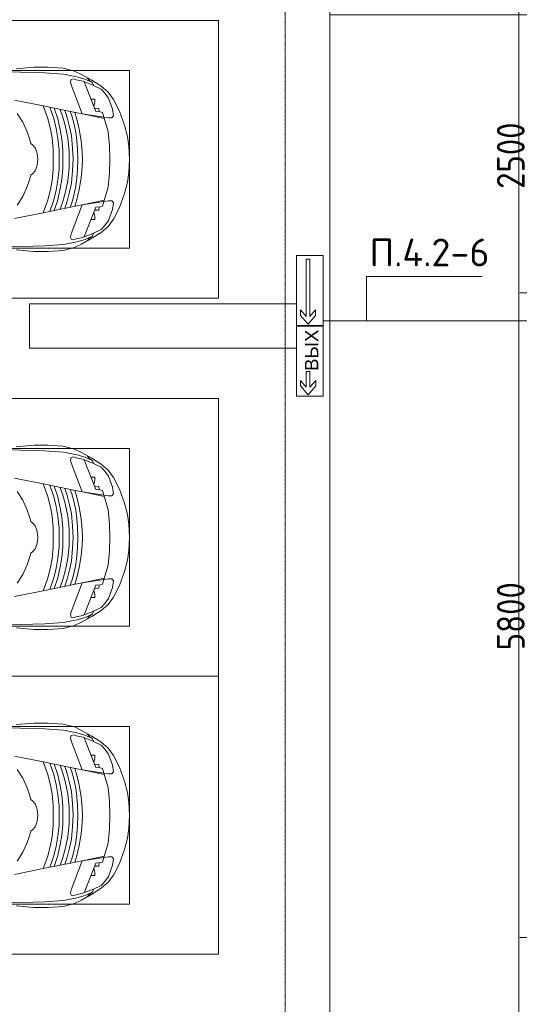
# Model space of a CAD drawing. Header units: millimetres. Extents: x -32229 to 288056, y -13689 to 125138.
# Tile 174 of 193: x 41046 to 45541, y 104150 to 113006. Entities that reach past the tile are written whole.
import ezdxf

# ---------------------------------------------------------------- set-up
doc = ezdxf.new("R2010")
doc.units = ezdxf.units.MM
doc.linetypes.add('ADSK_Линия сетки', pattern=[25, 20, -2.5, 0, -2.5])
for name, color, linetype, lineweight in [('A-ANNO-DIMS', 7, 'Continuous', 9), ('A-ANNO-DIMS-200', 7, 'Continuous', 9), ('A-ANNO-NOTE', 7, 'Continuous', 18), ('A-DETL-GENF', 7, 'Continuous', 18), ('A-DETL-THIN', 7, 'Continuous', 9), ('A-FLOR', 7, 'Continuous', 18), ('A-GENM', 7, 'Continuous', 18), ('C-PRKG', 7, 'Continuous', 18), ('G-ANNO-TEXT', 7, 'Continuous', 9), ('S-COLS', 7, 'Continuous', 18), ('S-GRID', 7, 'Continuous', 9)]:
    doc.layers.add(name, color=color, linetype=linetype, lineweight=lineweight)
doc.layers.add('A-DETL', color=7, linetype='Continuous', lineweight=9, true_color=0x00a600)
doc.styles.add('Arial', font='arial.ttf', dxfattribs={"height": 120})
doc.styles.add('GOST Common_3', font='GOST_Common.ttf', dxfattribs={"width": 0.9, "height": 250})
doc.styles.add('ISOCPEUR', font='isocpeur.ttf', dxfattribs={"height": 250})
doc.dimstyles.new('ГОСТ_2_5_мм2_1', dxfattribs={"dimscale": 304.8, "dimtxt": 251.428749, "dimasz": 0.492126, "dimexe": 0.492126, "dimexo": 0.656168, "dimgap": 0.098425, "dimtad": 1, "dimdec": 0, "dimdsep": 46, "dimtxsty": 'GOST Common_3', "dimblk1": 'OBLIQUE', "dimblk2": 'OBLIQUE', "dimsah": 1, "dimcen": 0.09, "dimazin": 2, "dimtfac": 1, "dimtdec": 4, "dimtix": 1, "dimtmove": 0, "dimatfit": 3, "dimfxl": 1, "dimtvp": 1, "dimtolj": 1, "dimtzin": 0, "dimarcsym": 2})

# ---------------------------------------------------------------- blocks, each defined once
blk = doc.blocks.new('АР_Машиноместо - 4900x2400_М__5300х2500_-V54--02 ЭО')
at = {"layer": 'A-DETL-GENF', "color": 253, "lineweight": 13, "true_color": 0xaaaaaa}
for p, q in [((943.3, -845.1), (815.8, -891)), ((1044.2, -818.6), (943.3, -845.1)), ((1132.7, -806), (1044.2, -818.6)), ((1250, -800), (1132.7, -806)), ((1250, -800), (1367.3, -806)), ((1367.3, -806), (1455.8, -818.6)), ((1455.8, -818.6), (1556.7, -845.1)), ((1556.7, -845.1), (1684.2, -891)), ((711.9, -946.2), (647.2, -992.8)), ((800.1, -952.6), (700.9, -989.1)), ((815.8, -891), (711.9, -946.2)), ((859, -944.1), (800.1, -952.6)), ((877.7, -958.9), (859, -944.1)), ((877.7, -991.4), (877.7, -958.9)), ((1622.3, -958.9), (1641, -944.1)), ((1622.3, -991.4), (1622.3, -958.9)), ((1641, -944.1), (1699.9, -952.6)), ((1684.2, -891), (1788.1, -946.2)), ((1699.9, -952.6), (1799.1, -989.1)), ((1788.1, -946.2), (1852.8, -992.8)), ((593.2, -1056.8), (539.3, -1140.4)), ((617.9, -1057.3), (586.9, -1126.3)), ((647.2, -992.8), (593.2, -1056.8)), ((654.7, -1024.4), (617.9, -1057.3)), ((700.9, -989.1), (655, -1024.3)), ((841.1, -1225.9), (877.7, -991.4)), ((882.6, -1027.5), (853.8, -1167.4)), ((1000.2, -994.5), (871.4, -1031.3)), ((1127.4, -979.8), (1000.2, -994.5)), ((1250, -977.6), (1127.4, -979.8)), ((1250, -977.6), (1372.6, -979.8)), ((1372.6, -979.8), (1499.8, -994.5)), ((1499.8, -994.5), (1628.6, -1031.3)), ((1617.4, -1027.5), (1646.2, -1167.4)), ((1658.9, -1225.9), (1622.3, -991.4)), ((1799.1, -989.1), (1845, -1024.3)), ((1845.3, -1024.4), (1882.1, -1057.3)), ((1852.8, -992.8), (1906.8, -1056.8)), ((1882.1, -1057.3), (1913.1, -1126.3)), ((1906.8, -1056.8), (1960.7, -1140.4)), ((539.3, -1140.4), (487.4, -1232.1)), ((561.3, -1132.6), (540.4, -1159.6)), ((586.9, -1126.3), (548.2, -1220.1)), ((589, -1121.6), (561.3, -1132.6)), ((1911, -1121.6), (1938.7, -1132.6)), ((1913.1, -1126.3), (1951.8, -1220.1)), ((1938.7, -1132.6), (1959.6, -1159.6)), ((1960.7, -1140.4), (2012.6, -1232.1)), ((487.4, -1232.1), (455.7, -1296.1)), ((540.4, -1159.6), (516.2, -1180.5)), ((548.2, -1220.1), (535, -1280.6)), ((580.7, -1327.1), (841.1, -1225.9)), ((853.8, -1167.4), (826.8, -1300.9)), ((1084.1, -1236), (978.6, -1254.6)), ((1182.5, -1227.5), (1084.1, -1236)), ((1250, -1223.7), (1182.5, -1227.5)), ((1250, -1223.7), (1317.5, -1227.5)), ((1317.5, -1227.5), (1415.9, -1236)), ((1415.9, -1236), (1521.4, -1254.6)), ((1646.2, -1167.4), (1673.2, -1300.9)), ((1919.3, -1327.1), (1658.9, -1225.9)), ((1951.8, -1220.1), (1965, -1280.6)), ((1959.6, -1159.6), (1983.8, -1180.5)), ((2012.6, -1232.1), (2044.3, -1296.1)), ((455.7, -1296.1), (430.8, -1396.6)), ((535, -1280.6), (527.2, -1305.2)), ((527.2, -1305.2), (531.8, -1326)), ((531.8, -1326), (554.4, -1333.3)), ((554.4, -1333.3), (580.7, -1327.1)), ((826.8, -1300.9), (770, -1576.5)), ((859.1, -1321.2), (819.9, -1334.4)), ((876.3, -1278.7), (828.3, -1293.7)), ((925.2, -1301.6), (859.1, -1321.2)), ((978.6, -1254.6), (876.3, -1278.7)), ((1007.1, -1283.7), (925.2, -1301.6)), ((1035, -1323.2), (958.3, -1341.1)), ((1083.6, -1274.6), (1007.1, -1283.7)), ((1148.3, -1312.4), (1035, -1323.2)), ((1159.1, -1267.9), (1083.6, -1274.6)), ((1250, -1309.3), (1148.3, -1312.4)), ((1250, -1266.6), (1159.1, -1267.9)), ((1250, -1266.6), (1340.9, -1267.9)), ((1250, -1309.3), (1351.7, -1312.4)), ((1340.9, -1267.9), (1416.4, -1274.6)), ((1351.7, -1312.4), (1465, -1323.2)), ((1416.4, -1274.6), (1492.9, -1283.7)), ((1465, -1323.2), (1541.7, -1341.1)), ((1492.9, -1283.7), (1574.8, -1301.6)), ((1521.4, -1254.6), (1623.7, -1278.7)), ((1574.8, -1301.6), (1640.9, -1321.2)), ((1623.7, -1278.7), (1671.7, -1293.7)), ((1640.9, -1321.2), (1680.1, -1334.4)), ((1673.2, -1300.9), (1730, -1576.5)), ((1945.6, -1333.3), (1919.3, -1327.1)), ((1968.2, -1326), (1945.6, -1333.3)), ((1965, -1280.6), (1972.8, -1305.2)), ((1972.8, -1305.2), (1968.2, -1326)), ((2044.3, -1296.1), (2069.2, -1396.6)), ((430.8, -1396.6), (422, -1534.1)), ((871.4, -1401.1), (800.5, -1424.6)), ((873.8, -1361.2), (809.9, -1383.1)), ((945.3, -1380.6), (871.4, -1401.1)), ((958.3, -1341.1), (873.8, -1361.2)), ((1059, -1354.8), (945.3, -1380.6)), ((1070, -1410.4), (986.2, -1425.6)), ((1174.5, -1344.2), (1059, -1354.8)), ((1168.3, -1399.8), (1070, -1410.4)), ((1250, -1400.1), (1168.3, -1399.8)), ((1250, -1344.9), (1174.5, -1344.2)), ((1250, -1344.9), (1325.5, -1344.2)), ((1250, -1400.1), (1331.7, -1399.8)), ((1325.5, -1344.2), (1441, -1354.8)), ((1331.7, -1399.8), (1430, -1410.4)), ((1430, -1410.4), (1513.8, -1425.6)), ((1441, -1354.8), (1554.7, -1380.6)), ((1541.7, -1341.1), (1626.2, -1361.2)), ((1554.7, -1380.6), (1628.6, -1401.1)), ((1626.2, -1361.2), (1690.1, -1383.1)), ((1628.6, -1401.1), (1699.5, -1424.6)), ((2069.2, -1396.6), (2078, -1534.1)), ((884.3, -1480.8), (782, -1518.1)), ((887, -1446.5), (790.4, -1477.3)), ((973.4, -1459.7), (884.3, -1480.8)), ((986.2, -1425.6), (887, -1446.5)), ((1061.9, -1445.7), (973.4, -1459.7)), ((1060, -1496.1), (994.9, -1509.3)), ((1159.3, -1489.1), (1060, -1496.1)), ((1163.9, -1435.1), (1061.9, -1445.7)), ((1250, -1488.3), (1159.3, -1489.1)), ((1250, -1435.1), (1163.9, -1435.1)), ((1250, -1435.1), (1336.1, -1435.1)), ((1250, -1488.3), (1340.7, -1489.1)), ((1336.1, -1435.1), (1438.1, -1445.7)), ((1340.7, -1489.1), (1440, -1496.1)), ((1438.1, -1445.7), (1526.6, -1459.7)), ((1440, -1496.1), (1505.1, -1509.3)), ((1513.8, -1425.6), (1613, -1446.5)), ((1526.6, -1459.7), (1615.7, -1480.8)), ((1613, -1446.5), (1709.6, -1477.3)), ((1615.7, -1480.8), (1718, -1518.1)), ((422, -1534.1), (422, -1662.9)), ((770, -1576.5), (718.3, -1834.2)), ((881.7, -1536.4), (770, -1576.5)), ((994.9, -1509.3), (881.7, -1536.4)), ((1505.1, -1509.3), (1618.3, -1536.4)), ((1618.3, -1536.4), (1730, -1576.5)), ((1730, -1576.5), (1781.7, -1834.2)), ((2078, -1534.1), (2078, -1662.9)), ((422, -1662.9), (434.8, -1820.7)), ((1123.5, -1670.9), (1107.2, -1689.8)), ((1147.5, -1650.5), (1123.5, -1670.9)), ((1184.7, -1635.7), (1147.5, -1650.5)), ((1217.8, -1629.1), (1184.7, -1635.7)), ((1217.8, -1629.1), (1250, -1626.8)), ((1282.2, -1629.1), (1250, -1626.8)), ((1282.2, -1629.1), (1315.3, -1635.7)), ((1315.3, -1635.7), (1352.5, -1650.5)), ((1352.5, -1650.5), (1376.5, -1670.9)), ((1376.5, -1670.9), (1392.8, -1689.8)), ((2078, -1662.9), (2065.2, -1820.7)), ((917, -1761.1), (837.5, -1812.1)), ((1004.2, -1721.4), (917, -1761.1)), ((1064.9, -1700.5), (1004.2, -1721.4)), ((1107.2, -1689.8), (1064.9, -1700.5)), ((1392.8, -1689.8), (1435.1, -1700.5)), ((1435.1, -1700.5), (1495.8, -1721.4)), ((1495.8, -1721.4), (1583, -1761.1)), ((1583, -1761.1), (1662.5, -1812.1))]:
    blk.add_line(p, q, dxfattribs=at)
at = {"layer": 'A-DETL-GENF', "color": 254, "lineweight": 13, "true_color": 0xd4d4d4}
for p, q in [((827.7, -1045), (824.1, -1063.7)), ((871.3, -1031.9), (827.7, -1045)), ((1628.7, -1031.9), (1672.3, -1045)), ((1672.3, -1045), (1675.9, -1063.7)), ((561.7, -1132.1), (527.9, -1198.6)), ((818.8, -1102.9), (554, -1208.1)), ((709.1, -1112.7), (708.2, -1146.9)), ((737.7, -1113.6), (709.1, -1112.7)), ((772.6, -1121.3), (737.7, -1113.6)), ((792.9, -1076.2), (791.2, -1114.5)), ((823.3, -1074.4), (792.9, -1076.2)), ((824.1, -1063.7), (818.8, -1102.9)), ((1675.9, -1063.7), (1681.2, -1102.9)), ((1676.7, -1074.4), (1707.1, -1076.2)), ((1681.2, -1102.9), (1946, -1208.1)), ((1707.1, -1076.2), (1708.8, -1114.5)), ((1727.4, -1121.3), (1762.3, -1113.6)), ((1762.3, -1113.6), (1790.9, -1112.7)), ((1790.9, -1112.7), (1791.8, -1146.9)), ((1938.3, -1132.1), (1972.1, -1198.6)), ((527.9, -1198.6), (507.4, -1274.3)), ((1972.1, -1198.6), (1992.6, -1274.3)), ((507.4, -1274.3), (483.4, -1395.6)), ((1992.6, -1274.3), (2016.6, -1395.6)), ((483.4, -1395.6), (470.9, -1561.4)), ((2016.6, -1395.6), (2029.1, -1561.4)), ((470.9, -1561.4), (462.8, -1889.5)), ((2029.1, -1561.4), (2037.2, -1889.5))]:
    blk.add_line(p, q, dxfattribs=at)
at = {"layer": 'C-PRKG', "color": 253, "lineweight": 13, "true_color": 0xaaaaaa}
for p, q in [((2500, 0), (0, 0)), ((0, 0), (0, -5150)), ((2500, 0), (2500, -5300)), ((450, -800), (450, -4500)), ((450, -800), (2050, -800)), ((2050, -800), (2050, -4500))]:
    blk.add_line(p, q, dxfattribs=at)
blk = doc.blocks.new('АР_Машиноместо - 4900x2400_М__5300х2500_-3113489--02 ЭО')
at = {"layer": 'A-DETL-GENF', "color": 254, "lineweight": 13, "true_color": 0xd4d4d4}
for p, q in [((470.9, 1561.4), (462.8, 1889.5)), ((2029.1, 1561.4), (2037.2, 1889.5)), ((483.4, 1395.6), (470.9, 1561.4)), ((2016.6, 1395.6), (2029.1, 1561.4)), ((507.4, 1274.3), (483.4, 1395.6)), ((1992.6, 1274.3), (2016.6, 1395.6)), ((527.9, 1198.6), (507.4, 1274.3)), ((1972.1, 1198.6), (1992.6, 1274.3)), ((561.7, 1132.1), (527.9, 1198.6)), ((818.8, 1102.9), (554, 1208.1)), ((1681.2, 1102.9), (1946, 1208.1)), ((1938.3, 1132.1), (1972.1, 1198.6)), ((709.1, 1112.7), (708.2, 1146.9)), ((737.7, 1113.6), (709.1, 1112.7)), ((772.6, 1121.3), (737.7, 1113.6)), ((792.9, 1076.2), (791.2, 1114.5)), ((823.3, 1074.4), (792.9, 1076.2)), ((824.1, 1063.7), (818.8, 1102.9)), ((827.7, 1045), (824.1, 1063.7)), ((1672.3, 1045), (1675.9, 1063.7)), ((1675.9, 1063.7), (1681.2, 1102.9)), ((1676.7, 1074.4), (1707.1, 1076.2)), ((1707.1, 1076.2), (1708.8, 1114.5)), ((1727.4, 1121.3), (1762.3, 1113.6)), ((1762.3, 1113.6), (1790.9, 1112.7)), ((1790.9, 1112.7), (1791.8, 1146.9)), ((871.3, 1031.9), (827.7, 1045)), ((1628.7, 1031.9), (1672.3, 1045))]:
    blk.add_line(p, q, dxfattribs=at)
at = {"layer": 'A-DETL-GENF', "color": 253, "lineweight": 13, "true_color": 0xaaaaaa}
for p, q in [((422, 1662.9), (434.8, 1820.7)), ((770, 1576.5), (718.3, 1834.2)), ((917, 1761.1), (837.5, 1812.1)), ((1583, 1761.1), (1662.5, 1812.1)), ((1730, 1576.5), (1781.7, 1834.2)), ((2078, 1662.9), (2065.2, 1820.7)), ((1004.2, 1721.4), (917, 1761.1)), ((1064.9, 1700.5), (1004.2, 1721.4)), ((1107.2, 1689.8), (1064.9, 1700.5)), ((1123.5, 1670.9), (1107.2, 1689.8)), ((1376.5, 1670.9), (1392.8, 1689.8)), ((1392.8, 1689.8), (1435.1, 1700.5)), ((1435.1, 1700.5), (1495.8, 1721.4)), ((1495.8, 1721.4), (1583, 1761.1)), ((422, 1534.1), (422, 1662.9)), ((1147.5, 1650.5), (1123.5, 1670.9)), ((1184.7, 1635.7), (1147.5, 1650.5)), ((1217.8, 1629.1), (1184.7, 1635.7)), ((1217.8, 1629.1), (1250, 1626.8)), ((1282.2, 1629.1), (1250, 1626.8)), ((1282.2, 1629.1), (1315.3, 1635.7)), ((1315.3, 1635.7), (1352.5, 1650.5)), ((1352.5, 1650.5), (1376.5, 1670.9)), ((2078, 1534.1), (2078, 1662.9)), ((430.8, 1396.6), (422, 1534.1)), ((826.8, 1300.9), (770, 1576.5)), ((881.7, 1536.4), (770, 1576.5)), ((884.3, 1480.8), (782, 1518.1)), ((994.9, 1509.3), (881.7, 1536.4)), ((1060, 1496.1), (994.9, 1509.3)), ((1440, 1496.1), (1505.1, 1509.3)), ((1505.1, 1509.3), (1618.3, 1536.4)), ((1615.7, 1480.8), (1718, 1518.1)), ((1618.3, 1536.4), (1730, 1576.5)), ((1673.2, 1300.9), (1730, 1576.5)), ((2069.2, 1396.6), (2078, 1534.1)), ((887, 1446.5), (790.4, 1477.3)), ((871.4, 1401.1), (800.5, 1424.6)), ((973.4, 1459.7), (884.3, 1480.8)), ((986.2, 1425.6), (887, 1446.5)), ((1061.9, 1445.7), (973.4, 1459.7)), ((1070, 1410.4), (986.2, 1425.6)), ((1159.3, 1489.1), (1060, 1496.1)), ((1163.9, 1435.1), (1061.9, 1445.7)), ((1250, 1488.3), (1159.3, 1489.1)), ((1250, 1435.1), (1163.9, 1435.1)), ((1250, 1488.3), (1340.7, 1489.1)), ((1250, 1435.1), (1336.1, 1435.1)), ((1336.1, 1435.1), (1438.1, 1445.7)), ((1340.7, 1489.1), (1440, 1496.1)), ((1430, 1410.4), (1513.8, 1425.6)), ((1438.1, 1445.7), (1526.6, 1459.7)), ((1513.8, 1425.6), (1613, 1446.5)), ((1526.6, 1459.7), (1615.7, 1480.8)), ((1613, 1446.5), (1709.6, 1477.3)), ((1628.6, 1401.1), (1699.5, 1424.6)), ((455.7, 1296.1), (430.8, 1396.6)), ((531.8, 1326), (554.4, 1333.3)), ((554.4, 1333.3), (580.7, 1327.1)), ((873.8, 1361.2), (809.9, 1383.1)), ((859.1, 1321.2), (819.9, 1334.4)), ((945.3, 1380.6), (871.4, 1401.1)), ((958.3, 1341.1), (873.8, 1361.2)), ((1059, 1354.8), (945.3, 1380.6)), ((1035, 1323.2), (958.3, 1341.1)), ((1174.5, 1344.2), (1059, 1354.8)), ((1168.3, 1399.8), (1070, 1410.4)), ((1250, 1400.1), (1168.3, 1399.8)), ((1250, 1344.9), (1174.5, 1344.2)), ((1250, 1400.1), (1331.7, 1399.8)), ((1250, 1344.9), (1325.5, 1344.2)), ((1325.5, 1344.2), (1441, 1354.8)), ((1331.7, 1399.8), (1430, 1410.4)), ((1441, 1354.8), (1554.7, 1380.6)), ((1465, 1323.2), (1541.7, 1341.1)), ((1541.7, 1341.1), (1626.2, 1361.2)), ((1554.7, 1380.6), (1628.6, 1401.1)), ((1626.2, 1361.2), (1690.1, 1383.1)), ((1640.9, 1321.2), (1680.1, 1334.4)), ((1945.6, 1333.3), (1919.3, 1327.1)), ((1968.2, 1326), (1945.6, 1333.3)), ((2044.3, 1296.1), (2069.2, 1396.6)), ((487.4, 1232.1), (455.7, 1296.1)), ((527.2, 1305.2), (531.8, 1326)), ((535, 1280.6), (527.2, 1305.2)), ((548.2, 1220.1), (535, 1280.6)), ((580.7, 1327.1), (841.1, 1225.9)), ((853.8, 1167.4), (826.8, 1300.9)), ((876.3, 1278.7), (828.3, 1293.7)), ((925.2, 1301.6), (859.1, 1321.2)), ((978.6, 1254.6), (876.3, 1278.7)), ((1007.1, 1283.7), (925.2, 1301.6)), ((1084.1, 1236), (978.6, 1254.6)), ((1083.6, 1274.6), (1007.1, 1283.7)), ((1148.3, 1312.4), (1035, 1323.2)), ((1159.1, 1267.9), (1083.6, 1274.6)), ((1250, 1309.3), (1148.3, 1312.4)), ((1250, 1266.6), (1159.1, 1267.9)), ((1250, 1309.3), (1351.7, 1312.4)), ((1250, 1266.6), (1340.9, 1267.9)), ((1340.9, 1267.9), (1416.4, 1274.6)), ((1351.7, 1312.4), (1465, 1323.2)), ((1415.9, 1236), (1521.4, 1254.6)), ((1416.4, 1274.6), (1492.9, 1283.7)), ((1492.9, 1283.7), (1574.8, 1301.6)), ((1521.4, 1254.6), (1623.7, 1278.7)), ((1574.8, 1301.6), (1640.9, 1321.2)), ((1623.7, 1278.7), (1671.7, 1293.7)), ((1646.2, 1167.4), (1673.2, 1300.9)), ((1919.3, 1327.1), (1658.9, 1225.9)), ((1951.8, 1220.1), (1965, 1280.6)), ((1965, 1280.6), (1972.8, 1305.2)), ((1972.8, 1305.2), (1968.2, 1326)), ((2012.6, 1232.1), (2044.3, 1296.1)), ((539.3, 1140.4), (487.4, 1232.1)), ((540.4, 1159.6), (516.2, 1180.5)), ((561.3, 1132.6), (540.4, 1159.6)), ((586.9, 1126.3), (548.2, 1220.1)), ((841.1, 1225.9), (877.7, 991.4)), ((882.6, 1027.5), (853.8, 1167.4)), ((1182.5, 1227.5), (1084.1, 1236)), ((1250, 1223.7), (1182.5, 1227.5)), ((1250, 1223.7), (1317.5, 1227.5)), ((1317.5, 1227.5), (1415.9, 1236)), ((1617.4, 1027.5), (1646.2, 1167.4)), ((1658.9, 1225.9), (1622.3, 991.4)), ((1913.1, 1126.3), (1951.8, 1220.1)), ((1938.7, 1132.6), (1959.6, 1159.6)), ((1959.6, 1159.6), (1983.8, 1180.5)), ((1960.7, 1140.4), (2012.6, 1232.1)), ((593.2, 1056.8), (539.3, 1140.4)), ((589, 1121.6), (561.3, 1132.6)), ((617.9, 1057.3), (586.9, 1126.3)), ((1882.1, 1057.3), (1913.1, 1126.3)), ((1906.8, 1056.8), (1960.7, 1140.4)), ((1911, 1121.6), (1938.7, 1132.6)), ((647.2, 992.8), (593.2, 1056.8)), ((654.7, 1024.4), (617.9, 1057.3)), ((711.9, 946.2), (647.2, 992.8)), ((700.9, 989.1), (655, 1024.3)), ((800.1, 952.6), (700.9, 989.1)), ((1000.2, 994.5), (871.4, 1031.3)), ((877.7, 991.4), (877.7, 958.9)), ((1127.4, 979.8), (1000.2, 994.5)), ((1250, 977.6), (1127.4, 979.8)), ((1250, 977.6), (1372.6, 979.8)), ((1372.6, 979.8), (1499.8, 994.5)), ((1499.8, 994.5), (1628.6, 1031.3)), ((1622.3, 991.4), (1622.3, 958.9)), ((1699.9, 952.6), (1799.1, 989.1)), ((1788.1, 946.2), (1852.8, 992.8)), ((1799.1, 989.1), (1845, 1024.3)), ((1845.3, 1024.4), (1882.1, 1057.3)), ((1852.8, 992.8), (1906.8, 1056.8)), ((815.8, 891), (711.9, 946.2)), ((859, 944.1), (800.1, 952.6)), ((943.3, 845.1), (815.8, 891)), ((877.7, 958.9), (859, 944.1)), ((1556.7, 845.1), (1684.2, 891)), ((1622.3, 958.9), (1641, 944.1)), ((1641, 944.1), (1699.9, 952.6)), ((1684.2, 891), (1788.1, 946.2)), ((1044.2, 818.6), (943.3, 845.1)), ((1132.7, 806), (1044.2, 818.6)), ((1250, 800), (1132.7, 806)), ((1250, 800), (1367.3, 806)), ((1367.3, 806), (1455.8, 818.6)), ((1455.8, 818.6), (1556.7, 845.1))]:
    blk.add_line(p, q, dxfattribs=at)
at = {"layer": 'C-PRKG', "color": 253, "lineweight": 13, "true_color": 0xaaaaaa}
for p, q in [((0, 0), (0, 5300)), ((2500, 0), (2500, 5300)), ((450, 800), (450, 4500)), ((2050, 800), (2050, 4500)), ((450, 800), (2050, 800)), ((2500, 0), (0, 0))]:
    blk.add_line(p, q, dxfattribs=at)
blk = doc.blocks.new('АР_Машиноместо - 4900x2400_М__5300х2500_-V35--02 ЭО')
at = {"layer": 'A-DETL-GENF', "color": 253, "lineweight": 13, "true_color": 0xaaaaaa}
for p, q in [((943.3, -845.1), (815.8, -891)), ((1044.2, -818.6), (943.3, -845.1)), ((1132.7, -806), (1044.2, -818.6)), ((1250, -800), (1132.7, -806)), ((1250, -800), (1367.3, -806)), ((1367.3, -806), (1455.8, -818.6)), ((1455.8, -818.6), (1556.7, -845.1)), ((1556.7, -845.1), (1684.2, -891)), ((711.9, -946.2), (647.2, -992.8)), ((800.1, -952.6), (700.9, -989.1)), ((815.8, -891), (711.9, -946.2)), ((859, -944.1), (800.1, -952.6)), ((877.7, -958.9), (859, -944.1)), ((877.7, -991.4), (877.7, -958.9)), ((1622.3, -958.9), (1641, -944.1)), ((1622.3, -991.4), (1622.3, -958.9)), ((1641, -944.1), (1699.9, -952.6)), ((1684.2, -891), (1788.1, -946.2)), ((1699.9, -952.6), (1799.1, -989.1)), ((1788.1, -946.2), (1852.8, -992.8)), ((593.2, -1056.8), (539.3, -1140.4)), ((617.9, -1057.3), (586.9, -1126.3)), ((647.2, -992.8), (593.2, -1056.8)), ((654.7, -1024.4), (617.9, -1057.3)), ((700.9, -989.1), (655, -1024.3)), ((841.1, -1225.9), (877.7, -991.4)), ((882.6, -1027.5), (853.8, -1167.4)), ((1000.2, -994.5), (871.4, -1031.3)), ((1127.4, -979.8), (1000.2, -994.5)), ((1250, -977.6), (1127.4, -979.8)), ((1250, -977.6), (1372.6, -979.8)), ((1372.6, -979.8), (1499.8, -994.5)), ((1499.8, -994.5), (1628.6, -1031.3)), ((1617.4, -1027.5), (1646.2, -1167.4)), ((1658.9, -1225.9), (1622.3, -991.4)), ((1799.1, -989.1), (1845, -1024.3)), ((1845.3, -1024.4), (1882.1, -1057.3)), ((1852.8, -992.8), (1906.8, -1056.8)), ((1882.1, -1057.3), (1913.1, -1126.3)), ((1906.8, -1056.8), (1960.7, -1140.4)), ((539.3, -1140.4), (487.4, -1232.1)), ((561.3, -1132.6), (540.4, -1159.6)), ((586.9, -1126.3), (548.2, -1220.1)), ((589, -1121.6), (561.3, -1132.6)), ((1911, -1121.6), (1938.7, -1132.6)), ((1913.1, -1126.3), (1951.8, -1220.1)), ((1938.7, -1132.6), (1959.6, -1159.6)), ((1960.7, -1140.4), (2012.6, -1232.1)), ((487.4, -1232.1), (455.7, -1296.1)), ((540.4, -1159.6), (516.2, -1180.5)), ((548.2, -1220.1), (535, -1280.6)), ((580.7, -1327.1), (841.1, -1225.9)), ((853.8, -1167.4), (826.8, -1300.9)), ((1084.1, -1236), (978.6, -1254.6)), ((1182.5, -1227.5), (1084.1, -1236)), ((1250, -1223.7), (1182.5, -1227.5)), ((1250, -1223.7), (1317.5, -1227.5)), ((1317.5, -1227.5), (1415.9, -1236)), ((1415.9, -1236), (1521.4, -1254.6)), ((1646.2, -1167.4), (1673.2, -1300.9)), ((1919.3, -1327.1), (1658.9, -1225.9)), ((1951.8, -1220.1), (1965, -1280.6)), ((1959.6, -1159.6), (1983.8, -1180.5)), ((2012.6, -1232.1), (2044.3, -1296.1)), ((455.7, -1296.1), (430.8, -1396.6)), ((535, -1280.6), (527.2, -1305.2)), ((527.2, -1305.2), (531.8, -1326)), ((531.8, -1326), (554.4, -1333.3)), ((554.4, -1333.3), (580.7, -1327.1)), ((826.8, -1300.9), (770, -1576.5)), ((859.1, -1321.2), (819.9, -1334.4)), ((876.3, -1278.7), (828.3, -1293.7)), ((925.2, -1301.6), (859.1, -1321.2)), ((978.6, -1254.6), (876.3, -1278.7)), ((1007.1, -1283.7), (925.2, -1301.6)), ((1035, -1323.2), (958.3, -1341.1)), ((1083.6, -1274.6), (1007.1, -1283.7)), ((1148.3, -1312.4), (1035, -1323.2)), ((1159.1, -1267.9), (1083.6, -1274.6)), ((1250, -1309.3), (1148.3, -1312.4)), ((1250, -1266.6), (1159.1, -1267.9)), ((1250, -1266.6), (1340.9, -1267.9)), ((1250, -1309.3), (1351.7, -1312.4)), ((1340.9, -1267.9), (1416.4, -1274.6)), ((1351.7, -1312.4), (1465, -1323.2)), ((1416.4, -1274.6), (1492.9, -1283.7)), ((1465, -1323.2), (1541.7, -1341.1)), ((1492.9, -1283.7), (1574.8, -1301.6)), ((1521.4, -1254.6), (1623.7, -1278.7)), ((1574.8, -1301.6), (1640.9, -1321.2)), ((1623.7, -1278.7), (1671.7, -1293.7)), ((1640.9, -1321.2), (1680.1, -1334.4)), ((1673.2, -1300.9), (1730, -1576.5)), ((1945.6, -1333.3), (1919.3, -1327.1)), ((1968.2, -1326), (1945.6, -1333.3)), ((1965, -1280.6), (1972.8, -1305.2)), ((1972.8, -1305.2), (1968.2, -1326)), ((2044.3, -1296.1), (2069.2, -1396.6)), ((430.8, -1396.6), (422, -1534.1)), ((871.4, -1401.1), (800.5, -1424.6)), ((873.8, -1361.2), (809.9, -1383.1)), ((945.3, -1380.6), (871.4, -1401.1)), ((958.3, -1341.1), (873.8, -1361.2)), ((1059, -1354.8), (945.3, -1380.6)), ((1070, -1410.4), (986.2, -1425.6)), ((1174.5, -1344.2), (1059, -1354.8)), ((1168.3, -1399.8), (1070, -1410.4)), ((1250, -1400.1), (1168.3, -1399.8)), ((1250, -1344.9), (1174.5, -1344.2)), ((1250, -1344.9), (1325.5, -1344.2)), ((1250, -1400.1), (1331.7, -1399.8)), ((1325.5, -1344.2), (1441, -1354.8)), ((1331.7, -1399.8), (1430, -1410.4)), ((1430, -1410.4), (1513.8, -1425.6)), ((1441, -1354.8), (1554.7, -1380.6)), ((1541.7, -1341.1), (1626.2, -1361.2)), ((1554.7, -1380.6), (1628.6, -1401.1)), ((1626.2, -1361.2), (1690.1, -1383.1)), ((1628.6, -1401.1), (1699.5, -1424.6)), ((2069.2, -1396.6), (2078, -1534.1)), ((884.3, -1480.8), (782, -1518.1)), ((887, -1446.5), (790.4, -1477.3)), ((973.4, -1459.7), (884.3, -1480.8)), ((986.2, -1425.6), (887, -1446.5)), ((1061.9, -1445.7), (973.4, -1459.7)), ((1060, -1496.1), (994.9, -1509.3)), ((1159.3, -1489.1), (1060, -1496.1)), ((1163.9, -1435.1), (1061.9, -1445.7)), ((1250, -1488.3), (1159.3, -1489.1)), ((1250, -1435.1), (1163.9, -1435.1)), ((1250, -1435.1), (1336.1, -1435.1)), ((1250, -1488.3), (1340.7, -1489.1)), ((1336.1, -1435.1), (1438.1, -1445.7)), ((1340.7, -1489.1), (1440, -1496.1)), ((1438.1, -1445.7), (1526.6, -1459.7)), ((1440, -1496.1), (1505.1, -1509.3)), ((1513.8, -1425.6), (1613, -1446.5)), ((1526.6, -1459.7), (1615.7, -1480.8)), ((1613, -1446.5), (1709.6, -1477.3)), ((1615.7, -1480.8), (1718, -1518.1)), ((422, -1534.1), (422, -1662.9)), ((770, -1576.5), (718.3, -1834.2)), ((881.7, -1536.4), (770, -1576.5)), ((994.9, -1509.3), (881.7, -1536.4)), ((1505.1, -1509.3), (1618.3, -1536.4)), ((1618.3, -1536.4), (1730, -1576.5)), ((1730, -1576.5), (1781.7, -1834.2)), ((2078, -1534.1), (2078, -1662.9)), ((422, -1662.9), (434.8, -1820.7)), ((1123.5, -1670.9), (1107.2, -1689.8)), ((1147.5, -1650.5), (1123.5, -1670.9)), ((1184.7, -1635.7), (1147.5, -1650.5)), ((1217.8, -1629.1), (1184.7, -1635.7)), ((1217.8, -1629.1), (1250, -1626.8)), ((1282.2, -1629.1), (1250, -1626.8)), ((1282.2, -1629.1), (1315.3, -1635.7)), ((1315.3, -1635.7), (1352.5, -1650.5)), ((1352.5, -1650.5), (1376.5, -1670.9)), ((1376.5, -1670.9), (1392.8, -1689.8)), ((2078, -1662.9), (2065.2, -1820.7)), ((917, -1761.1), (837.5, -1812.1)), ((1004.2, -1721.4), (917, -1761.1)), ((1064.9, -1700.5), (1004.2, -1721.4)), ((1107.2, -1689.8), (1064.9, -1700.5)), ((1392.8, -1689.8), (1435.1, -1700.5)), ((1435.1, -1700.5), (1495.8, -1721.4)), ((1495.8, -1721.4), (1583, -1761.1)), ((1583, -1761.1), (1662.5, -1812.1))]:
    blk.add_line(p, q, dxfattribs=at)
at = {"layer": 'A-DETL-GENF', "color": 254, "lineweight": 13, "true_color": 0xd4d4d4}
for p, q in [((827.7, -1045), (824.1, -1063.7)), ((871.3, -1031.9), (827.7, -1045)), ((1628.7, -1031.9), (1672.3, -1045)), ((1672.3, -1045), (1675.9, -1063.7)), ((561.7, -1132.1), (527.9, -1198.6)), ((818.8, -1102.9), (554, -1208.1)), ((709.1, -1112.7), (708.2, -1146.9)), ((737.7, -1113.6), (709.1, -1112.7)), ((772.6, -1121.3), (737.7, -1113.6)), ((792.9, -1076.2), (791.2, -1114.5)), ((823.3, -1074.4), (792.9, -1076.2)), ((824.1, -1063.7), (818.8, -1102.9)), ((1675.9, -1063.7), (1681.2, -1102.9)), ((1676.7, -1074.4), (1707.1, -1076.2)), ((1681.2, -1102.9), (1946, -1208.1)), ((1707.1, -1076.2), (1708.8, -1114.5)), ((1727.4, -1121.3), (1762.3, -1113.6)), ((1762.3, -1113.6), (1790.9, -1112.7)), ((1790.9, -1112.7), (1791.8, -1146.9)), ((1938.3, -1132.1), (1972.1, -1198.6)), ((527.9, -1198.6), (507.4, -1274.3)), ((1972.1, -1198.6), (1992.6, -1274.3)), ((507.4, -1274.3), (483.4, -1395.6)), ((1992.6, -1274.3), (2016.6, -1395.6)), ((483.4, -1395.6), (470.9, -1561.4)), ((2016.6, -1395.6), (2029.1, -1561.4)), ((470.9, -1561.4), (462.8, -1889.5)), ((2029.1, -1561.4), (2037.2, -1889.5))]:
    blk.add_line(p, q, dxfattribs=at)
at = {"layer": 'C-PRKG', "color": 253, "lineweight": 13, "true_color": 0xaaaaaa}
for p, q in [((2500, 0), (0, 0)), ((0, 0), (0, -5300)), ((2500, 0), (2500, -5300)), ((450, -800), (450, -4500)), ((450, -800), (2050, -800)), ((2050, -800), (2050, -4500))]:
    blk.add_line(p, q, dxfattribs=at)
blk = doc.blocks.new('АР-Заполнение деф_ шва - Д_ш_-4425143--02 ЭО')
at = {"layer": 'A-GENM', "color": 253, "lineweight": 13, "true_color": 0xaaaaaa}
blk.add_line((0, -25), (24910, -25), dxfattribs=at)
blk = doc.blocks.new('Наметкина 10_РД_АР_П_rvt-1--02 ЭО')
at = {"layer": 'A-FLOR', "color": 253, "lineweight": 13, "true_color": 0xaaaaaa}
for p, q in [((43835.3, 94450), (43835.3, 114325.4)), ((43835.3, 94450), (43835.3, 114325.4)), ((45535.3, 96150), (45535.3, 113760))]:
    blk.add_line(p, q, dxfattribs=at)
at = {"layer": 'S-COLS', "color": 253, "lineweight": 15, "true_color": 0xaaaaaa}
for p, q in [((43535.3, 110450), (41135.3, 110450)), ((41135.3, 110450), (41135.3, 110050)), ((43535.3, 110050), (43535.3, 110450)), ((41135.3, 110050), (43535.3, 110050))]:
    blk.add_line(p, q, dxfattribs=at)
at = {"layer": 'A-GENM', "color": 253, "lineweight": 13, "true_color": 0xaaaaaa, "rotation": 270}
blk.add_blockref('АР-Заполнение деф_ шва - Д_ш_-4425143--02 ЭО', (45560.3, 121060), dxfattribs=at)
at = {"layer": 'C-PRKG', "color": 253, "lineweight": 13, "true_color": 0xaaaaaa}
for name, p, rotation in [('АР_Машиноместо - 4900x2400_М__5300х2500_-V54--02 ЭО', (42835.3, 113000), 269.9999999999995), ('АР_Машиноместо - 4900x2400_М__5300х2500_-3113489--02 ЭО', (42835.3, 107100), 90.00000000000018), ('АР_Машиноместо - 4900x2400_М__5300х2500_-V35--02 ЭО', (42835.3, 107100), 270.0000000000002)]:
    blk.add_blockref(name, p, dxfattribs=dict(at, rotation=rotation))
blk = doc.blocks.new('DIMBLOCK272--02 ЭО')
at = {"layer": 'A-ANNO-DIMS-200'}
for p, q in [((45696, 113050), (45621, 113125)), ((43835.3, 113050), (45846, 113050)), ((45696, 113050), (43835.3, 113050)), ((45696, 113050), (45696, 110549.5)), ((45696, 113050), (45771, 112975)), ((45696, 110549.5), (45621, 110624.5)), ((45990.6, 110549.5), (45546, 110549.5)), ((45696, 110549.5), (45771, 110474.5)), ((45696, 110549.5), (45990.6, 110549.5))]:
    blk.add_line(p, q, dxfattribs=at)
at = {"layer": 'A-ANNO-DIMS-200', "color": 0, "insert": (45339.3, 111484.4), "char_height": 250, "width": 756.843, "attachment_point": 1, "rotation": 90, "line_spacing_factor": 1.022761, "style": 'GOST Common_3'}
blk.add_mtext('2500', dxfattribs=at)
blk = doc.blocks.new('_Oblique')
at = {"color": 0, "linetype": 'ByBlock', "lineweight": -2}
blk.add_line((-0.5, -0.5), (0.5, 0.5), dxfattribs=at)
blk = doc.blocks.new('DIMBLOCK273--02 ЭО')
at = {"layer": 'A-ANNO-DIMS-200'}
for p, q in [((45696, 110549.5), (45621, 110624.5)), ((45990.6, 110549.5), (45546, 110549.5)), ((45696, 110549.5), (45696, 104749.5)), ((45696, 110549.5), (45771, 110474.5)), ((45696, 110549.5), (45990.6, 110549.5)), ((45696, 104749.5), (45621, 104824.5)), ((45990.6, 104749.5), (45546, 104749.5)), ((45696, 104749.5), (45771, 104674.5)), ((45696, 104749.5), (45990.6, 104749.5))]:
    blk.add_line(p, q, dxfattribs=at)
at = {"layer": 'A-ANNO-DIMS-200', "color": 0, "insert": (45339.3, 107334.2), "char_height": 250, "width": 756.843, "attachment_point": 1, "rotation": 90, "line_spacing_factor": 1.022761, "style": 'GOST Common_3'}
blk.add_mtext('5800', dxfattribs=at)
blk = doc.blocks.new('DIMBLOCK274--02 ЭО')
at = {"layer": 'A-ANNO-DIMS-200'}
for p, q in [((45696, 104749.5), (45621, 104824.5)), ((45990.6, 104749.5), (45546, 104749.5)), ((45696, 104749.5), (45696, 98949.5)), ((45696, 104749.5), (45771, 104674.5)), ((45696, 104749.5), (45990.6, 104749.5)), ((45696, 98949.5), (45621, 99024.5)), ((45990.6, 98949.5), (45546, 98949.5)), ((45696, 98949.5), (45771, 98874.5)), ((45696, 98949.5), (45990.6, 98949.5))]:
    blk.add_line(p, q, dxfattribs=at)
at = {"layer": 'A-ANNO-DIMS-200', "color": 0, "insert": (45339.3, 101534.2), "char_height": 250, "width": 756.843, "attachment_point": 1, "rotation": 90, "line_spacing_factor": 1.022761, "style": 'GOST Common_3'}
blk.add_mtext('5800', dxfattribs=at)

msp = doc.modelspace()

# ---------------------------------------------------------------- linework, layer by layer
at = {"layer": 'A-ANNO-NOTE', "color": 1, "lineweight": 9, "true_color": 0xff0000}
for p, q in [((43535.4, 110253.9), (43535.4, 110886.1)), ((43535.4, 110886.1), (43775.4, 110886.1)), ((43535.8, 110885.6), (43775.4, 110885.6)), ((43535.8, 110885.6), (43535.8, 110254.4)), ((43775.4, 110886.1), (43775.4, 110253.9)), ((43775.4, 110885.6), (43775.4, 110254.4)), ((43622.7, 110336.4), (43622.7, 110851.7)), ((43622.7, 110851.7), (43657.3, 110851.7)), ((43657.3, 110851.7), (43657.3, 110336.4)), ((43571.2, 110346.3), (43571.2, 110396)), ((43571.2, 110396), (43622.7, 110336.4)), ((43640, 110267.8), (43571.2, 110346.3)), ((43708.8, 110346.3), (43640, 110267.8)), ((43657.3, 110336.4), (43708.8, 110396)), ((43708.8, 110396), (43708.8, 110346.3)), ((43775.4, 110254.4), (43535.8, 110254.4)), ((43775.4, 110253.9), (43535.4, 110253.9)), ((43535.8, 109618.9), (43535.8, 110251.1)), ((43535.8, 110251.1), (43775.8, 110251.1)), ((43536.1, 110250.6), (43775.8, 110250.6)), ((43536.1, 110250.6), (43536.1, 109619.4)), ((43775.8, 110251.1), (43775.8, 109618.9)), ((43775.8, 110250.6), (43775.8, 109619.4)), ((43623.1, 109701.4), (43623.1, 109841.4)), ((43623.1, 109841.4), (43657.7, 109841.4)), ((43657.7, 109841.4), (43657.7, 109701.4)), ((43571.6, 109711.3), (43571.6, 109761)), ((43571.6, 109761), (43623.1, 109701.4)), ((43657.7, 109701.4), (43709.2, 109761)), ((43709.2, 109761), (43709.2, 109711.3)), ((43640.4, 109632.8), (43571.6, 109711.3)), ((43709.2, 109711.3), (43640.4, 109632.8)), ((43775.8, 109618.9), (43535.8, 109618.9)), ((43775.8, 109619.4), (43536.1, 109619.4))]:
    msp.add_line(p, q, dxfattribs=at)
at = {"layer": 'A-DETL', "color": 1, "true_color": 0xff0000}
msp.add_line((43781, 110296.9), (46535.8, 110296.9), dxfattribs=at)
at = {"layer": 'A-DETL-THIN'}
for q in [(45206.2, 110696.9), (44166.2, 110296.9)]:
    msp.add_line((44166.2, 110696.9), q, dxfattribs=at)
at = {"layer": 'S-GRID', "color": 253, "linetype": 'ADSK_Линия сетки', "true_color": 0xaaaaaa}
msp.add_line((43435.3, -12088.9), (43435.3, 125138.4), dxfattribs=at)

# ---------------------------------------------------------------- block references
at = {"lineweight": 5}
msp.add_blockref('Наметкина 10_РД_АР_П_rvt-1--02 ЭО', (0, 0), dxfattribs=at)

# ---------------------------------------------------------------- texts
at = {"layer": 'A-ANNO-NOTE', "color": 1, "lineweight": 9, "true_color": 0xff0000, "insert": (43672.4, 110032.5), "char_height": 120, "width": 370, "attachment_point": 5, "rotation": 90, "line_spacing_factor": 0.936439, "style": 'Arial'}
msp.add_mtext('\\pt20.0004,39.9996,60,80.0004,99.9996,120,140.0004,159.9996,180,200.0004,219.9996,240,260.0004,279.9996,300,320.0004,339.9996,360,380.0004,399.9996,420,440.0004,459.9996,480,500.0004,519.9996,540,560.0004,579.9996,600,620.0004,639.9996;ВЫХ', dxfattribs=at)
at = {"layer": 'G-ANNO-TEXT', "insert": (44193.8, 111037.2), "char_height": 250, "width": 1096.86, "attachment_point": 1, "line_spacing_factor": 1.139951, "style": 'ISOCPEUR'}
msp.add_mtext('\\pt600,1200,1800,2400,3000,3600,4200,4800,5400,6000,6600,7200,7800,8400,9000,9600,10200,10800,11400,12000,12600,13200,13800,14400,15000,15600,16200,16800,17400,18000,18600,19200;П.4.2-6', dxfattribs=at)

# ---------------------------------------------------------------- dimensions: what is measured, and where the dimension line sits
at = {"layer": 'A-ANNO-DIMS'}
for base, p1, p2, override, picture, middle in [((45696.0157, 110549.5314), (43635.2942, 113050.0074), (46190.562, 110549.5314), {"dimpost": '<>', "dimfxl": 3575.160654}, 'DIMBLOCK272--02 ЭО', (45541.0157, 111799.7694)), ((45696, 104749.5), (46190.6, 110549.5), (46190.6, 104749.5), {"dimpost": '<>', "dimfxl": 5800}, 'DIMBLOCK273--02 ЭО', (45541, 107649.5)), ((45696, 98949.5), (46190.6, 104749.5), (46190.6, 98949.5), {"dimpost": '<>', "dimfxl": 5800}, 'DIMBLOCK274--02 ЭО', (45541, 101849.5))]:
    dim = msp.add_linear_dim(base=base, p1=p1, p2=p2, angle=90, dimstyle='ГОСТ_2_5_мм2_1', override=override, dxfattribs=at)
    dim.commit()
    dim.dimension.update_dxf_attribs({"geometry": picture, "text_midpoint": middle})

doc.saveas('drawing.dxf')
